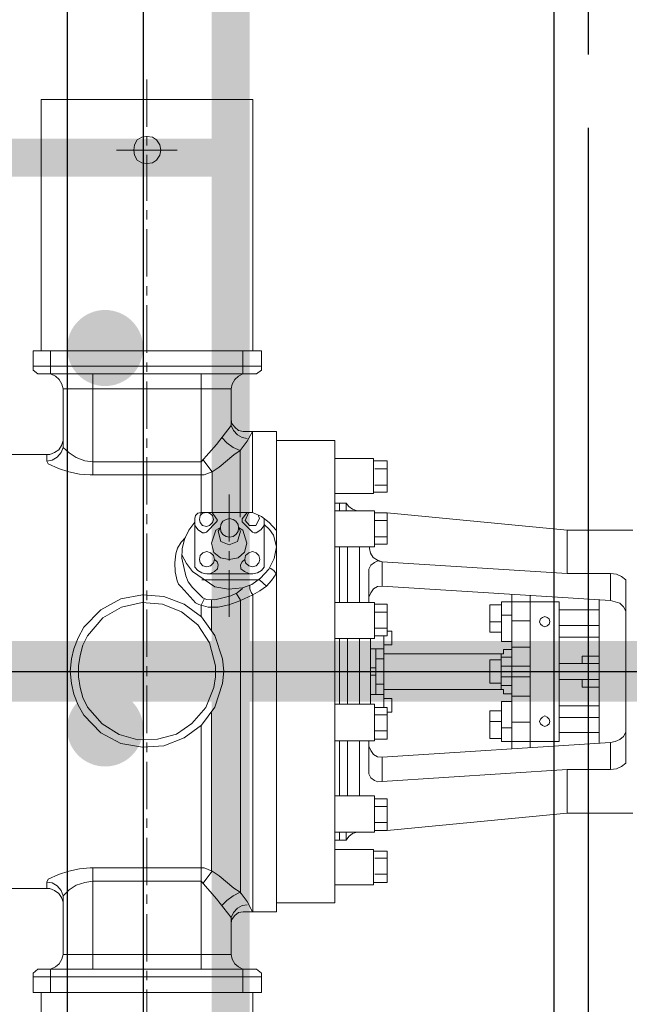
# Model space of a CAD drawing. Header units: inches. Extents: x 0 to 1544102, y 0 to 23144100.
# Tile 73 of 203: x 249089 to 249890, y 122272 to 123566. Entities that reach past the tile are written whole.
import ezdxf

# ---------------------------------------------------------------- set-up
doc = ezdxf.new("R2010")
doc.units = ezdxf.units.IN
doc.header["$LTSCALE"] = 1800
doc.header["$MEASUREMENT"] = 0
doc.linetypes.add('CENTER', pattern=[2, 1.25, -0.25, 0.25, -0.25])
doc.layers.get('0').update_dxf_attribs({"color": 253})
for name, color, linetype in [('CEN', 2, 'CENTER'), ('GRID', 251, 'CENTER'), ('STEEL', 231, 'Continuous')]:
    doc.layers.add(name, color=color, linetype=linetype)
doc.layers.add('DIM', color=4, linetype='Continuous', lineweight=18)
doc.layers.add('EQUIP', color=8, linetype='Continuous', lineweight=9)
doc.styles.add('ROMANS', font='romans.shx')
doc.dimstyles.new('STANDARD1', dxfattribs={"dimtxt": 300, "dimasz": 250, "dimexe": 0, "dimexo": 0, "dimgap": 80, "dimtad": 1, "dimdec": 0, "dimzin": 0, "dimdsep": 46, "dimtxsty": 'ROMANS', "dimcen": 0, "dimclrd": 4, "dimclre": 4, "dimclrt": 4, "dimadec": 0, "dimazin": 0, "dimtfac": 0.09, "dimtdec": 0, "dimtix": 1, "dimtofl": 0, "dimtmove": 0, "dimatfit": 3, "dimfxl": 1, "dimtolj": 1, "dimtzin": 0, "dimarcsym": 0})

# ---------------------------------------------------------------- blocks, each defined once
blk = doc.blocks.new('TG DECK COLUMNS & OUTLINE')
blk.add_lwpolyline([(240983.1, 64264.8), (243583.1, 61664.8), (267138.1, 61664.8), (267138.1, 77664.8), (243583.1, 77664.8), (240983.1, 75064.8), (226783.1, 75064.8), (226783.1, 64264.8)], close=True)
blk.add_lwpolyline([(240983.1, 64264.8), (243583.1, 61664.8), (267138.1, 61664.8), (267138.1, 77664.8), (243583.1, 77664.8), (240983.1, 75064.8), (226783.1, 75064.8), (226783.1, 64264.8)], close=True)
blk = doc.blocks.new('PLATFORM BELOW TG DECK AT EL. 5.8M & 8.0M & 8.5M')
at = {"layer": 'STEEL', "const_width": 50}
for points in [[(15780, 5299.8), (15780, -5300)], [(15780, -1700), (9525, -1700)]]:
    blk.add_lwpolyline(points, dxfattribs=at)
blk = doc.blocks.new('*D110')
at = {"layer": 'DIM', "color": 4, "lineweight": -2, "transparency": 16777216}
for p, q in [((247326.2, 122709.9), (247326.2, 123651.7)), ((247576.2, 123651.7), (249586.2, 123651.7)), ((249836.2, 123520.5), (249836.2, 123651.7))]:
    blk.add_line(p, q, dxfattribs=at)
at = {"layer": 'DIM', "color": 4, "transparency": 16777216}
for points in [[(247576.2, 123693.4), (247576.2, 123610.1), (247326.2, 123651.7)], [(249586.2, 123693.4), (249586.2, 123610.1), (249836.2, 123651.7)]]:
    blk.add_solid(points, dxfattribs=at)
at = {"layer": 'DIM', "color": 4, "transparency": 16777216, "insert": (248208.7, 123881.7), "char_height": 300, "attachment_point": 5, "style": 'ROMANS'}
blk.add_mtext('\\A1;2510', dxfattribs=at)
blk = doc.blocks.new('*D111')
at = {"layer": 'DIM', "color": 4, "lineweight": -2, "transparency": 16777216}
for p, q in [((247326.2, 122709.9), (247326.2, 120523.7)), ((250996.2, 122709.9), (250996.2, 120523.7)), ((247576.2, 120523.7), (250746.2, 120523.7))]:
    blk.add_line(p, q, dxfattribs=at)
at = {"layer": 'DIM', "color": 4, "transparency": 16777216}
for points in [[(247576.2, 120565.3), (247576.2, 120482), (247326.2, 120523.7)], [(250746.2, 120565.3), (250746.2, 120482), (250996.2, 120523.7)]]:
    blk.add_solid(points, dxfattribs=at)
at = {"layer": 'DIM', "color": 4, "transparency": 16777216, "insert": (248281.1, 120753.7), "char_height": 300, "attachment_point": 5, "style": 'ROMANS'}
blk.add_mtext('\\A1;3670', dxfattribs=at)
blk = doc.blocks.new('OVERLOAD VALVE')
at = {"linetype": 'Continuous'}
blk.add_hatch(color=256, dxfattribs=at).paths.add_polyline_path([(348.5, -47.8), (340.7, -54), (327.9, -26.2)])
for p, q in [((420, 715.9), (420, 777.8)), ((281.1, 751.6), (420, 751.6)), ((281.1, 421.3), (281.1, 751.6)), ((558.9, 751.6), (420, 751.6)), ((558.9, 421.3), (558.9, 751.6)), ((413.3, 702), (407.1, 698.4)), ((420, 703), (413.3, 702)), ((420, 691.2), (420, 703.5)), ((427.2, 702), (420, 703)), ((432.3, 698.4), (427.2, 702)), ((403.5, 692.2), (402.5, 685)), ((407.1, 698.4), (403.5, 692.2)), ((436.9, 692.2), (432.3, 698.4)), ((438, 685), (436.9, 692.2)), ((459.6, 685), (379.8, 685)), ((402.5, 685), (403.5, 678.3)), ((403.5, 678.3), (407.1, 672.1)), ((420, 618.4), (420, 678.8)), ((432.3, 672.1), (436.9, 678.3)), ((436.9, 678.3), (438, 685)), ((407.1, 672.1), (413.3, 668.5)), ((413.3, 668.5), (420, 667.5)), ((420, 667.5), (427.2, 668.5)), ((427.2, 668.5), (432.3, 672.1)), ((420, 593.7), (420, 606)), ((420, 519.1), (420, 581.3)), ((420, 493.9), (420, 506.2)), ((420, 418.8), (420, 481.5)), ((270.3, 421.3), (420, 421.3)), ((270.3, 396.1), (270.3, 421.3)), ((293.4, 391), (293.4, 421.3)), ((570.2, 421.3), (420, 421.3)), ((546, 391), (546, 421.3)), ((570.2, 396.1), (570.2, 421.3)), ((270.3, 401.3), (420, 401.3)), ((420, 393.5), (420, 405.9)), ((570.2, 401.3), (420, 401.3)), ((276.4, 391), (270.3, 396.1)), ((420, 391), (276.4, 391)), ((299.6, 387.9), (293.4, 391)), ((349, 258.3), (349, 391)), ((420, 391), (564, 391)), ((491, 258.3), (491, 391)), ((546, 391), (540.3, 387.9)), ((564, 391), (570.2, 396.1)), ((304.7, 383.8), (299.6, 387.9)), ((308.3, 377.6), (304.7, 383.8)), ((309.9, 371.4), (308.3, 377.6)), ((420, 319), (420, 381.2)), ((532.1, 377.6), (530.6, 371.4)), ((535.2, 383.8), (532.1, 377.6)), ((540.3, 387.9), (535.2, 383.8)), ((309.9, 294.3), (309.9, 371.4)), ((309.9, 371.4), (420, 371.4)), ((530.6, 371.4), (420, 371.4)), ((530.6, 323.1), (530.6, 371.4)), ((530.6, 333.4), (531.1, 326.2)), ((531.1, 326.2), (535.2, 321)), ((511.5, 298.4), (530.6, 323.1)), ((530.6, 323.1), (533.7, 316.4)), ((533.7, 316.4), (538.8, 310.7)), ((535.2, 321), (540.3, 316.4)), ((538.8, 310.7), (545, 307.6)), ((540.3, 316.4), (546.5, 315.4)), ((546.5, 315.4), (590, 315.4)), ((551.7, 302.5), (558.4, 315.4)), ((558.4, 315.4), (558.4, 208.9)), ((590, -315.9), (590, 315.4)), ((307.8, 296.8), (309.9, 303.5)), ((420, 293.7), (420, 306.1)), ((491, 275.2), (511.5, 298.4)), ((518.2, 307.6), (524.9, 300.4)), ((524.9, 300.4), (533.1, 294.3)), ((542.4, 290.1), (551.7, 302.5)), ((545, 307.6), (551.7, 306.1)), ((666.7, 303.5), (590.1, 303.5)), ((666.7, 0), (666.7, 303.5)), ((185.7, 285), (292.4, 285)), ((292.4, 285), (298.6, 287.6)), ((298.6, 287.6), (304.2, 291.2)), ((302.2, 281.4), (307.3, 287.6)), ((304.2, 291.2), (307.8, 296.8)), ((307.3, 287.6), (309.9, 294.3)), ((309.9, 294.3), (317.6, 287.1)), ((317.6, 287.1), (326.9, 280.9)), ((533.1, 294.3), (542.4, 290.1)), ((534.2, 284.5), (542.4, 290.1)), ((542.4, 290.1), (542.4, 202.7)), ((288.3, 284.5), (288.3, 276.3)), ((288.3, 276.3), (295.5, 277.8)), ((288.3, 276.3), (290.3, 272.7)), ((290.3, 272.7), (303.7, 266.5)), ((295.5, 277.8), (302.2, 281.4)), ((326.9, 280.9), (338.2, 276.8)), ((338.2, 276.8), (349, 275.2)), ((349, 275.2), (420, 275.2)), ((420, 219.2), (420, 281.4)), ((491, 275.2), (420, 275.2)), ((493.5, 278.3), (505.4, 262.4)), ((514.6, 268.5), (534.2, 284.5)), ((717.6, 279.9), (666.7, 279.9)), ((717.6, 233.6), (717.6, 279.9)), ((735.7, 276.8), (717.6, 276.8)), ((735.7, 235.6), (735.7, 276.8)), ((303.7, 266.5), (317.1, 262.4)), ((317.1, 262.4), (331.5, 259.3)), ((331.5, 259.3), (345.4, 258.3)), ((495.1, 258.3), (505.4, 262.4)), ((505.4, 262.4), (514.6, 268.5)), ((505.4, 262.4), (505.4, 208.9)), ((735.7, 266), (719.2, 266)), ((345.4, 258.3), (420, 258.3)), ((495.1, 258.3), (420, 258.3)), ((491, 258.3), (491, 208.9)), ((666.7, 233.6), (717.6, 233.6)), ((717.6, 235.6), (735.7, 235.6)), ((735.7, 244.9), (719.2, 244.9)), ((528, 170.8), (528, 232.5)), ((666.7, 221.2), (681.6, 221.2)), ((672.9, 210.9), (672.9, 221.2)), ((681.6, 221.2), (681.6, 210.9)), ((681.6, 221.2), (685.2, 216.6)), ((486.8, 207.8), (483.8, 204.7)), ((491, 208.9), (486.8, 207.8)), ((493, 207.8), (489.9, 204.7)), ((491, 207.3), (490.4, 206.8)), ((558.4, 208.9), (491, 208.9)), ((498.2, 208.9), (493, 207.8)), ((502.3, 207.8), (498.2, 208.9)), ((505.9, 204.7), (502.3, 207.8)), ((511.5, 200.6), (505.4, 208.9)), ((551.7, 208.9), (545, 200.6)), ((553.2, 208.3), (549.1, 198.1)), ((558.4, 208.9), (553.2, 208.3)), ((570.2, 203.7), (558.4, 208.9)), ((718.7, 210.9), (666.7, 210.9)), ((685.2, 216.6), (689.9, 213)), ((689.9, 213), (696, 210.9)), ((718.7, 163.6), (718.7, 210.9)), ((735.7, 208.3), (718.7, 208.3)), ((735.7, 167.2), (735.7, 208.3)), ((971.8, 185.7), (735.7, 208.3)), ((420, 193.4), (420, 206.8)), ((482.7, 196), (475, 185.7)), ((483.8, 204.7), (482.7, 201.1)), ((482.7, 136.8), (482.7, 201.1)), ((489.9, 204.7), (488.9, 199.6)), ((488.9, 199.6), (489.9, 195.5)), ((489.9, 195.5), (493, 191.9)), ((498.2, 183.1), (511.5, 196.5)), ((502.3, 191.9), (505.9, 195.5)), ((507.4, 199.6), (505.9, 204.7)), ((505.9, 195.5), (507.4, 199.6)), ((512.6, 198.6), (511.5, 200.6)), ((511.5, 196.5), (512.6, 198.6)), ((519.8, 197.5), (517.2, 192.9)), ((523.9, 199.6), (519.8, 197.5)), ((528.5, 201.1), (523.9, 199.6)), ((533.1, 199.6), (528.5, 201.1)), ((536.7, 197.5), (533.1, 199.6)), ((539.8, 192.9), (536.7, 197.5)), ((545, 200.6), (545, 196.5)), ((558.4, 183.1), (545, 196.5)), ((549.1, 198.1), (554.8, 191.9)), ((563, 191.9), (567.6, 201.1)), ((567.6, 201.1), (566.1, 205.8)), ((580.5, 195.5), (570.2, 203.7)), ((573.8, 136.8), (573.8, 201.1)), ((589.7, 185.7), (580.5, 195.5)), ((735.7, 198.1), (718.7, 198.1)), ((475, 185.7), (469.4, 173.9)), ((482.7, 191.9), (487.4, 186.2)), ((487.4, 186.2), (493, 182.1)), ((493, 191.9), (498.2, 190.3)), ((493, 182.1), (495.6, 182.1)), ((495.6, 182.1), (498.2, 183.1)), ((498.2, 190.3), (502.3, 191.9)), ((510.5, 185.7), (504.9, 168.7)), ((516.7, 189.3), (510.5, 185.7)), ((516.7, 189.3), (513.6, 184.2)), ((513.6, 184.2), (517.2, 170.8)), ((517.2, 192.9), (516.7, 188.8)), ((516.7, 188.8), (517.2, 183.7)), ((517.2, 183.7), (519.8, 180.1)), ((536.7, 180.1), (539.8, 183.7)), ((538.8, 170.8), (542.9, 184.2)), ((540.3, 188.8), (539.8, 192.9)), ((539.8, 183.7), (540.3, 188.8)), ((542.9, 184.2), (540.3, 189.3)), ((546, 185.7), (540.3, 189.3)), ((551.1, 168.7), (546, 185.7)), ((554.8, 191.9), (563, 191.9)), ((558.4, 183.1), (560.9, 182.1)), ((560.9, 182.1), (563.5, 182.1)), ((563.5, 182.1), (569.7, 186.2)), ((569.7, 186.2), (573.8, 191.9)), ((581, 186.7), (573.8, 192.9)), ((586.1, 179), (581, 186.7)), ((1058.2, 185.7), (971.8, 185.7)), ((971.8, 185.7), (971.8, 128.6)), ((420, 118.8), (420, 181.1)), ((464.7, 169.8), (460.1, 162)), ((470.4, 175.9), (464.7, 169.8)), ((469.4, 173.9), (466.3, 161)), ((504.9, 168.7), (507.9, 156.4)), ((517.2, 170.8), (528, 166.2)), ((519.8, 180.1), (523.9, 177.5)), ((523.9, 177.5), (528.5, 176.5)), ((528, 166.2), (538.8, 170.8)), ((528.5, 176.5), (533.1, 177.5)), ((533.1, 177.5), (536.7, 180.1)), ((548.1, 156.9), (551.1, 168.7)), ((590.2, 163.6), (586.1, 179)), ((735.7, 177), (718.7, 177)), ((460.1, 162), (458, 154.3)), ((466.3, 161), (465.8, 148.7)), ((493.5, 155.9), (489.9, 152.3)), ((498.7, 157.4), (493.5, 155.9)), ((503.3, 155.9), (498.7, 157.4)), ((507.4, 152.3), (503.3, 155.9)), ((507.9, 156.4), (516.7, 149.2)), ((528, 145.6), (528, 157.9)), ((539.8, 149.2), (548.1, 156.9)), ((553.7, 155.9), (549.6, 152.3)), ((558.4, 157.4), (553.7, 155.9)), ((563.5, 155.9), (558.4, 157.4)), ((567.1, 152.3), (563.5, 155.9)), ((587.2, 148.2), (590.2, 163.6)), ((666.7, 163.6), (718.7, 163.6)), ((672.9, 90.5), (672.9, 163.6)), ((683.2, 163.6), (683.2, 90.5)), ((699.1, 90.5), (699.1, 163.6)), ((712.5, 161.5), (712.5, 163.6)), ((712.5, 161.5), (713.5, 155.4)), ((713.5, 155.4), (717.1, 149.7)), ((718.7, 167.2), (735.7, 167.2)), ((458, 154.3), (456.5, 142.5)), ((456.5, 142.5), (457, 130.7)), ((465.8, 153.3), (471.9, 142)), ((465.8, 148.7), (470.9, 125.5)), ((489.9, 152.3), (488.9, 147.1)), ((488.9, 147.1), (489.9, 142.5)), ((489.9, 142.5), (493.5, 138.9)), ((503.3, 138.9), (507.4, 142.5)), ((508.5, 147.1), (507.4, 152.3)), ((507.4, 142.5), (508.5, 147.1)), ((512.1, 144), (508.5, 147.1)), ((513.6, 139.9), (512.1, 144)), ((516.7, 149.2), (528, 147.1)), ((528, 147.1), (539.8, 149.2)), ((545, 144), (542.9, 139.9)), ((548.6, 147.1), (545, 144)), ((549.6, 152.3), (548.6, 147.1)), ((548.6, 147.1), (549.6, 142.5)), ((549.6, 142.5), (553.7, 138.9)), ((563.5, 138.9), (567.1, 142.5)), ((568.1, 147.1), (567.1, 152.3)), ((567.1, 142.5), (568.1, 147.1)), ((580, 134.3), (587.2, 148.2)), ((718.7, 143), (714, 139.4)), ((717.1, 149.7), (722.8, 146.1)), ((723.3, 145.1), (718.7, 143)), ((722.8, 146.1), (729, 144)), ((729, 144), (723.3, 145.1)), ((971.8, 128.6), (729, 144)), ((729, 112.1), (729, 144)), ((457, 130.7), (459.6, 118.8)), ((471.9, 142), (479.6, 131.2)), ((479.6, 131.2), (509, 111.1)), ((482.7, 136.8), (486.8, 132.7)), ((486.8, 132.7), (492, 129.6)), ((492, 129.6), (497.1, 128.1)), ((493.5, 138.9), (498.7, 137.4)), ((498.7, 137.4), (503.3, 138.9)), ((503.3, 128.6), (508.5, 131.2)), ((508.5, 131.2), (512.6, 134.8)), ((512.6, 134.8), (513.6, 139.9)), ((528, 71.5), (528, 133.2)), ((542.9, 139.9), (543.4, 134.8)), ((543.4, 134.8), (548.1, 131.2)), ((548.1, 131.2), (553.7, 128.6)), ((553.7, 138.9), (558.4, 137.4)), ((558.4, 137.4), (563.5, 138.9)), ((558.9, 128.1), (565, 129.6)), ((565, 129.6), (570.2, 132.7)), ((569.2, 122.4), (580, 134.3)), ((570.2, 132.7), (573.8, 136.8)), ((586.6, 132.7), (582, 135.8)), ((589.7, 128.1), (586.6, 132.7)), ((714, 139.4), (711.5, 134.3)), ((711.5, 134.3), (711.5, 90.5)), ((459.6, 118.8), (461.6, 114.7)), ((470.9, 125.5), (474, 117.8)), ((474, 117.8), (479.6, 110.1)), ((492, 120.4), (567.6, 120.4)), ((497.1, 128.1), (503.3, 128.6)), ((498.7, 128.1), (558.4, 128.1)), ((553.7, 128.6), (558.9, 128.1)), ((557.8, 114.2), (569.2, 122.4)), ((567.6, 120.4), (576.9, 112.1)), ((576.9, 112.1), (583.6, 119.4)), ((583.6, 119.4), (589.7, 128.1)), ((971.8, 128.6), (1028.9, 128.6)), ((1028.9, 128.6), (1028.9, 93.1)), ((1036.6, 127.6), (1028.9, 128.6)), ((1043.3, 124.5), (1036.6, 127.6)), ((1049, 120.4), (1043.3, 124.5)), ((1049, 120.4), (1049, 0)), ((420, 93.6), (420, 106.5)), ((461.6, 114.7), (464.7, 111.1)), ((480.7, 93.6), (464.7, 111.1)), ((479.6, 110.1), (493.5, 96.7)), ((509, 111.1), (527, 108)), ((527, 108), (545.5, 109.6)), ((538.3, 103.4), (545.5, 109.1)), ((545.5, 109.6), (557.8, 114.2)), ((555.3, 112.7), (555.3, 108.5)), ((555.3, 108.5), (556.8, 103.9)), ((556.8, 103.9), (558.9, 100.8)), ((558.9, 100.8), (568.1, 106)), ((568.1, 106), (576.9, 112.1)), ((717.6, 108.5), (714, 103.4)), ((722.8, 111.6), (717.6, 108.5)), ((729, 112.1), (722.8, 111.6)), ((1028.9, 93.1), (729, 112.1)), ((385.5, 95.2), (359.3, 80.8)), ((414.3, 100.8), (385.5, 95.2)), ((442.1, 98.3), (414.3, 100.8)), ((468.8, 88.5), (442.1, 98.3)), ((480.7, 93.6), (483.8, 90)), ((495.6, 95.7), (491, 86.9)), ((493.5, 96.7), (498.2, 94.7)), ((498.2, 94.7), (509, 94.1)), ((504.9, 94.1), (504.9, 54)), ((509, 94.1), (530.1, 99.3)), ((527.5, 87.5), (541.9, 92.6)), ((530.1, 99.3), (538.3, 103.4)), ((542.9, 93.6), (537.3, 102.9)), ((558.9, 100.8), (541.9, 92.6)), ((542.9, 93.6), (542.9, -291.7)), ((558.9, 100.8), (558.9, -315.9)), ((714, 103.4), (711.5, 97.7)), ((885.9, 91.6), (885.9, 39.1)), ((961.5, 91.6), (885.9, 91.6)), ((899.2, 100.8), (899.2, 0)), ((923.4, 99.8), (923.4, 0)), ((961.5, 0), (961.5, 91.6)), ((1014, 93.6), (1014, 0)), ((1035.1, 91.6), (1028.9, 93.1)), ((1041.2, 89.5), (1035.1, 91.6)), ((359.3, 80.8), (337.1, 58.1)), ((386.5, 84.4), (361.8, 70.5)), ((413.8, 90.5), (386.5, 84.4)), ((440.5, 88.5), (413.8, 90.5)), ((420, 19), (420, 81.3)), ((465.2, 78.2), (440.5, 88.5)), ((486.8, 61.2), (465.2, 78.2)), ((491.5, 71.5), (468.8, 88.5)), ((483.8, 90), (487.9, 88)), ((487.9, 88), (500.2, 84.4)), ((491, 86.9), (491, 71.5)), ((500.2, 84.4), (513.6, 84.4)), ((513.6, 84.4), (527.5, 87.5)), ((718.7, 90.5), (666.7, 90.5)), ((718.7, 43.2), (718.7, 90.5)), ((735.7, 88.5), (718.7, 88.5)), ((735.7, 77.7), (718.7, 77.7)), ((735.7, 46.8), (735.7, 88.5)), ((870.4, 87.5), (870.4, 51.4)), ((885.9, 87.5), (870.4, 87.5)), ((1014, 80.8), (961.5, 80.8)), ((1045.9, 84.9), (1041.2, 89.5)), ((1049, 79.2), (1045.9, 84.9)), ((361.8, 70.5), (341.8, 46.8)), ((509, 47.3), (491.5, 71.5)), ((885.9, 65.3), (870.4, 65.3)), ((885.9, 74.1), (899.2, 74.1)), ((899.2, 66.4), (923.4, 66.4)), ((936.8, 68.9), (935.8, 65.3)), ((935.8, 65.3), (936.8, 62.2)), ((939.4, 71), (936.8, 68.9)), ((942.5, 72), (939.4, 71)), ((945.5, 71), (942.5, 72)), ((948.1, 68.9), (945.5, 71)), ((949.1, 65.3), (948.1, 68.9)), ((948.1, 62.2), (949.1, 65.3)), ((337.1, 58.1), (329.4, 44.2)), ((502.3, 37.6), (486.8, 61.2)), ((735.7, 56.6), (718.7, 56.6)), ((735.7, 53), (741.8, 53)), ((741.8, 53), (741.8, 35)), ((936.8, 62.2), (939.4, 59.7)), ((939.4, 59.7), (942.5, 58.6)), ((942.5, 58.6), (945.5, 59.7)), ((945.5, 59.7), (948.1, 62.2)), ((1014, 60.2), (961.5, 60.2)), ((329.4, 44.2), (323.8, 29.8)), ((341.8, 46.8), (335.6, 34.5)), ((519.3, 16.5), (509, 47.3)), ((718.7, 43.2), (666.7, 43.2)), ((672.9, 0), (672.9, 43.2)), ((683.2, 43.2), (683.2, 0)), ((699.1, 0), (699.1, 43.2)), ((713.5, 0), (713.5, 43.2)), ((718.7, 46.8), (735.7, 46.8)), ((731, 0), (731, 46.8)), ((870.4, 51.4), (885.9, 51.4)), ((885.9, 39.1), (899.2, 39.1)), ((1014, 44.8), (961.5, 44.8)), ((320.7, 16.5), (323.8, 29.8)), ((335.6, 34.5), (332, 21.1)), ((510, 7.2), (502.3, 37.6)), ((731, 29.8), (713.5, 29.8)), ((720.7, 0), (720.7, 29.8)), ((741.8, 35), (731, 35)), ((888.4, 28.8), (888.4, 23.1)), ((899.2, 28.8), (888.4, 28.8)), ((923.4, 31.9), (899.2, 31.9)), ((319.1, 0.5), (320.7, 16.5)), ((329.9, 7.2), (332, 21.1)), ((520.8, 0.5), (519.3, 16.5)), ((731, 16.5), (720.7, 16.5)), ((731, 23.1), (888.4, 23.1)), ((870.4, 15.4), (870.4, 0)), ((885.4, 15.4), (870.4, 15.4)), ((885.4, 23.1), (885.4, 0)), ((885.4, 18.5), (899.2, 18.5)), ((991.8, 20.1), (1014, 20.1)), ((991.8, 10.3), (991.8, 20.1)), ((258.9, 0), (271.3, 0)), ((284.2, 0), (346.9, 0)), ((320.7, -15.9), (319.1, 0.5)), ((329.9, -7.2), (329.9, 7.2)), ((359.3, 0), (371.6, 0)), ((384.5, 0), (446.7, 0)), ((420, -6.2), (420, 6.7)), ((459.1, 0), (471.4, 0)), ((483.8, 0), (546.5, 0)), ((510, -7.2), (510, 7.2)), ((519.3, -15.9), (520.8, 0.5)), ((558.9, 0), (571.2, 0)), ((584.9, 0), (648.2, 0)), ((660.5, 0), (672.9, 0)), ((666.7, 0), (666.7, -304)), ((672.9, 0), (672.9, -43.2)), ((683.2, -43.2), (683.2, 0)), ((685.2, 0), (748, 0)), ((699.1, 0), (699.1, -43.2)), ((720.7, 4.6), (713.5, 4.6)), ((713.5, 0), (713.5, -43.2)), ((720.7, 0), (720.7, -30.4)), ((731, 0), (731, -47.3)), ((760.3, 0), (772.7, 0)), ((785, 0), (847.3, 0)), ((860.7, 0), (873, 0)), ((870.4, -15.4), (870.4, 0)), ((885.4, 6.7), (923.4, 6.7)), ((885.4, 0), (947.6, 0)), ((885.4, -23.7), (885.4, 0)), ((899.2, -101.3), (899.2, 0)), ((923.4, -100.3), (923.4, 0)), ((960.5, 0), (972.8, 0)), ((961.5, 10.3), (1014, 10.3)), ((961.5, 0), (961.5, -92.1)), ((985.2, 0), (1047.4, 0)), ((1014, -94.1), (1014, 0)), ((1049, -120.4), (1049, 0)), ((332, -21.1), (329.9, -7.2)), ((507.9, -21.1), (510, -7.2)), ((720.7, -5.1), (713.5, -5.1)), ((885.4, -7.2), (923.4, -7.2)), ((961.5, -10.8), (1014, -10.8)), ((991.8, -10.8), (991.8, -20.6)), ((323.8, -29.8), (320.7, -15.9)), ((332, -21.1), (335.6, -34.5)), ((420, -81.3), (420, -18.5)), ((497.1, -47.3), (507.9, -21.1)), ((509, -46.8), (519.3, -15.9)), ((731, -17), (720.7, -17)), ((731, -23.7), (888.4, -23.7)), ((885.4, -15.4), (870.4, -15.4)), ((885.4, -18.5), (899.2, -18.5)), ((888.4, -29.3), (888.4, -23.7)), ((991.8, -20.6), (1014, -20.6)), ((323.8, -29.8), (329.4, -44.2)), ((335.6, -34.5), (341.8, -46.8)), ((731, -30.4), (713.5, -30.4)), ((741.8, -35.5), (731, -35.5)), ((741.8, -53.5), (741.8, -35.5)), ((899.2, -29.3), (888.4, -29.3)), ((923.4, -32.4), (899.2, -32.4)), ((329.4, -44.2), (337.1, -57.6)), ((341.8, -46.8), (361.3, -68.9)), ((479.1, -68.4), (497.1, -47.3)), ((491.5, -70.5), (509, -46.8)), ((718.7, -43.2), (666.7, -43.2)), ((718.7, -43.2), (718.7, -91.1)), ((718.7, -47.3), (735.7, -47.3)), ((735.7, -47.3), (735.7, -89)), ((885.9, -39.6), (899.2, -39.6)), ((885.9, -92.1), (885.9, -39.6)), ((1014, -45.3), (961.5, -45.3)), ((337.1, -57.6), (359.3, -80.8)), ((504.9, -54.5), (504.9, -261.9)), ((735.7, -57.1), (718.7, -57.1)), ((735.7, -53.5), (741.8, -53.5)), ((870.4, -52), (885.9, -52)), ((870.4, -88), (870.4, -52)), ((936.8, -62.8), (935.8, -65.8)), ((939.4, -60.2), (936.8, -62.8)), ((942.5, -58.6), (939.4, -60.2)), ((945.5, -60.2), (942.5, -58.6)), ((948.1, -62.8), (945.5, -60.2)), ((949.1, -65.8), (948.1, -62.8)), ((1014, -60.7), (961.5, -60.7)), ((361.3, -68.9), (383.4, -82.8)), ((458.6, -82.3), (479.1, -68.4)), ((468.8, -87.5), (491.5, -70.5)), ((491, -72), (491, -391.5)), ((885.9, -65.8), (870.4, -65.8)), ((885.9, -74.1), (899.2, -74.1)), ((899.2, -66.9), (923.4, -66.9)), ((935.8, -65.8), (936.8, -68.9)), ((936.8, -68.9), (939.4, -71)), ((939.4, -71), (942.5, -72.5)), ((942.5, -72.5), (945.5, -71)), ((945.5, -71), (948.1, -68.9)), ((948.1, -68.9), (949.1, -65.8)), ((359.3, -80.8), (385.5, -94.7)), ((383.4, -82.8), (408.1, -90)), ((408.1, -90), (433.9, -89)), ((433.9, -89), (458.6, -82.3)), ((442.1, -97.7), (468.8, -87.5)), ((735.7, -78.2), (718.7, -78.2)), ((735.7, -89), (718.7, -89)), ((885.9, -88), (870.4, -88)), ((1014, -80.3), (961.5, -80.3)), ((1035.1, -92.1), (1041.2, -89.5)), ((1041.2, -89.5), (1045.9, -85.4)), ((1045.9, -85.4), (1049, -79.7)), ((385.5, -94.7), (414.3, -99.8)), ((414.3, -99.8), (442.1, -97.7)), ((420, -106), (420, -93.6)), ((718.7, -91.1), (666.7, -91.1)), ((672.9, -91.1), (672.9, -163.6)), ((683.2, -163.6), (683.2, -91.1)), ((699.1, -91.1), (699.1, -163.6)), ((711.5, -134.8), (711.5, -91.1)), ((711.5, -98.3), (714, -103.9)), ((1028.9, -93.6), (729, -112.7)), ((961.5, -92.1), (885.9, -92.1)), ((1028.9, -93.6), (1035.1, -92.1)), ((1028.9, -129.1), (1028.9, -93.6)), ((714, -103.9), (717.6, -109.1)), ((717.6, -109.1), (722.8, -112.1)), ((722.8, -112.1), (729, -112.7)), ((729, -112.7), (729, -144.6)), ((420, -181.1), (420, -118.8)), ((971.8, -129.1), (729, -144.6)), ((971.8, -129.1), (1028.9, -129.1)), ((971.8, -186.2), (971.8, -129.1)), ((1028.9, -129.1), (1036.6, -128.1)), ((1036.6, -128.1), (1043.3, -125)), ((1043.3, -125), (1049, -120.4)), ((711.5, -134.8), (714, -139.9)), ((714, -139.9), (718.7, -143.5)), ((718.7, -143.5), (723.3, -145.1)), ((723.3, -145.1), (729, -144.6)), ((666.7, -163.6), (718.7, -163.6)), ((718.7, -163.6), (718.7, -211.4)), ((718.7, -167.7), (735.7, -167.7)), ((735.7, -167.7), (735.7, -208.9)), ((735.7, -177.5), (718.7, -177.5)), ((420, -205.8), (420, -193.4)), ((971.8, -186.2), (735.7, -208.9)), ((1058.2, -186.2), (971.8, -186.2)), ((735.7, -198.6), (718.7, -198.6)), ((420, -280.9), (420, -218.6)), ((718.7, -211.4), (666.7, -211.4)), ((672.9, -211.4), (672.9, -221.7)), ((681.6, -221.7), (681.6, -211.4)), ((685.2, -217.1), (681.6, -221.7)), ((689.9, -213), (685.2, -217.1)), ((696, -211.4), (689.9, -213)), ((735.7, -208.9), (718.7, -208.9)), ((666.7, -221.7), (681.6, -221.7)), ((666.7, -234.1), (717.6, -234.1)), ((717.6, -234.1), (717.6, -280.4)), ((717.6, -236.1), (735.7, -236.1)), ((735.7, -245.4), (719.2, -245.4)), ((735.7, -236.1), (735.7, -277.3)), ((345.4, -258.3), (331.5, -259.3)), ((345.4, -258.3), (420, -258.3)), ((349, -258.3), (349, -391.5)), ((495.1, -258.3), (420, -258.3)), ((505.4, -262.4), (495.1, -258.3)), ((303.7, -267), (290.3, -273.2)), ((317.1, -262.4), (303.7, -267)), ((331.5, -259.3), (317.1, -262.4)), ((505.4, -262.4), (493.5, -278.8)), ((514.6, -268.5), (505.4, -262.4)), ((514.6, -268.5), (534.2, -285)), ((735.7, -266.5), (719.2, -266.5)), ((288.3, -276.8), (290.3, -273.2)), ((288.3, -285), (288.3, -276.8)), ((295.5, -277.8), (288.3, -276.8)), ((302.2, -281.9), (295.5, -277.8)), ((307.3, -288.1), (302.2, -281.9)), ((326.9, -280.9), (317.6, -287.1)), ((338.2, -277.3), (326.9, -280.9)), ((349, -275.7), (338.2, -277.3)), ((349, -275.7), (420, -275.7)), ((491, -275.7), (420, -275.7)), ((511.5, -298.9), (491, -275.7)), ((717.6, -280.4), (666.7, -280.4)), ((735.7, -277.3), (717.6, -277.3)), ((185.7, -285.5), (285.7, -285.5)), ((292.4, -285.5), (285.7, -285.5)), ((298.6, -288.1), (292.4, -285.5)), ((304.2, -291.7), (298.6, -288.1)), ((307.8, -297.3), (304.2, -291.7)), ((309.9, -294.8), (307.3, -288.1)), ((309.9, -303.5), (307.8, -297.3)), ((317.6, -287.1), (309.9, -294.8)), ((309.9, -294.8), (309.9, -371.9)), ((420, -305.6), (420, -293.2)), ((533.1, -294.8), (524.9, -300.9)), ((542.4, -290.1), (533.1, -294.8)), ((542.4, -290.1), (534.2, -285)), ((551.7, -302.5), (542.4, -290.1)), ((530.6, -323.6), (511.5, -298.9)), ((524.9, -300.9), (518.2, -307.6)), ((545, -307.6), (538.8, -311.2)), ((551.7, -306.6), (545, -307.6)), ((558.4, -315.9), (551.7, -302.5)), ((666.7, -304), (590, -304)), ((420, -381.2), (420, -319)), ((533.7, -316.9), (530.6, -323.6)), ((535.2, -321), (531.1, -326.7)), ((538.8, -311.2), (533.7, -316.9)), ((540.3, -316.9), (535.2, -321)), ((546.5, -315.9), (540.3, -316.9)), ((546.5, -315.9), (590, -315.9)), ((546.5, -315.9), (590, -315.9)), ((530.6, -323.6), (530.6, -371.9)), ((531.1, -326.7), (530.6, -332.8)), ((308.3, -378.1), (309.9, -371.9)), ((309.9, -371.9), (420, -371.9)), ((530.6, -371.9), (420, -371.9)), ((530.6, -371.9), (532.1, -378.1)), ((299.6, -388.4), (304.7, -384.3)), ((304.7, -384.3), (308.3, -378.1)), ((532.1, -378.1), (535.2, -384.3)), ((535.2, -384.3), (540.3, -388.4)), ((276.4, -391.5), (270.3, -396.6)), ((270.3, -396.6), (270.3, -421.8)), ((420, -391.5), (276.4, -391.5)), ((293.4, -391.5), (299.6, -388.4)), ((293.4, -391.5), (293.4, -421.8)), ((420, -391.5), (564, -391.5)), ((420, -405.9), (420, -393.5)), ((540.3, -388.4), (546, -391.5)), ((546, -391.5), (546, -421.8)), ((564, -391.5), (570.2, -396.6)), ((570.2, -396.6), (570.2, -421.8)), ((270.3, -401.3), (420, -401.3)), ((570.2, -401.3), (420, -401.3)), ((270.3, -421.8), (420, -421.8)), ((281.1, -421.8), (281.1, -752.1)), ((420, -481), (420, -418.2)), ((570.2, -421.8), (420, -421.8)), ((558.9, -421.8), (558.9, -752.1))]:
    blk.add_line(p, q)

msp = doc.modelspace()

# ---------------------------------------------------------------- linework, layer by layer
at = {"layer": 'CEN'}
msp.add_line((244496.2, 122709.89), (252196.2, 122709.89), dxfattribs=at)
at = {"layer": 'GRID'}
msp.add_line((249836.2, 103174.13), (249836.2, 157584.89), dxfattribs=at)
at = {"layer": 'STEEL'}
for points in [[(252351.2, 124309.89), (249151.2, 124309.89), (249151.2, 121109.89), (252351.2, 121109.89)], [(252251.2, 124209.89), (249251.2, 124209.89), (249251.2, 121209.89), (252251.2, 121209.89)]]:
    msp.add_lwpolyline(points, close=True, dxfattribs=at)
at = {"layer": 'STEEL', "const_width": 50}
for points in [[(249176.2, 123134.89, 1), (249226.2, 123134.89, 1)], [(249176.2, 122634.89, 1), (249226.2, 122634.89, 1)]]:
    msp.add_lwpolyline(points, format="xyb", close=True, dxfattribs=at)
at = {"layer": 'STEEL', "const_width": 80}
msp.add_lwpolyline([(247326.2, 122709.89), (250996.2, 122709.89)], dxfattribs=at)

# ---------------------------------------------------------------- block references
for name, p in [('TG DECK COLUMNS & OUTLINE', (-17346.88, 55420.08)), ('PLATFORM BELOW TG DECK AT EL. 5.8M & 8.0M & 8.5M', (233586.2, 125084.89))]:
    msp.add_blockref(name, p)
at = {"layer": 'EQUIP'}
msp.add_blockref('OVERLOAD VALVE', (248836.23, 122709.89), dxfattribs=at)

# ---------------------------------------------------------------- dimensions: what is measured, and where the dimension line sits
at = {"layer": 'DIM'}
for base, p2, picture, middle in [((249836.2, 123651.75), (249836.2, 123520.47), '*D110', (248208.71, 123651.75)), ((250996.2, 120523.65), (250996.2, 122709.89), '*D111', (248281.09, 120523.65))]:
    dim = msp.add_linear_dim(base=base, p1=(247326.2, 122709.89), p2=p2, dimstyle='STANDARD1', dxfattribs=at)
    dim.commit()
    dim.dimension.update_dxf_attribs({"geometry": picture, "text_midpoint": middle, "dimtype": 160})

doc.saveas('drawing.dxf')
